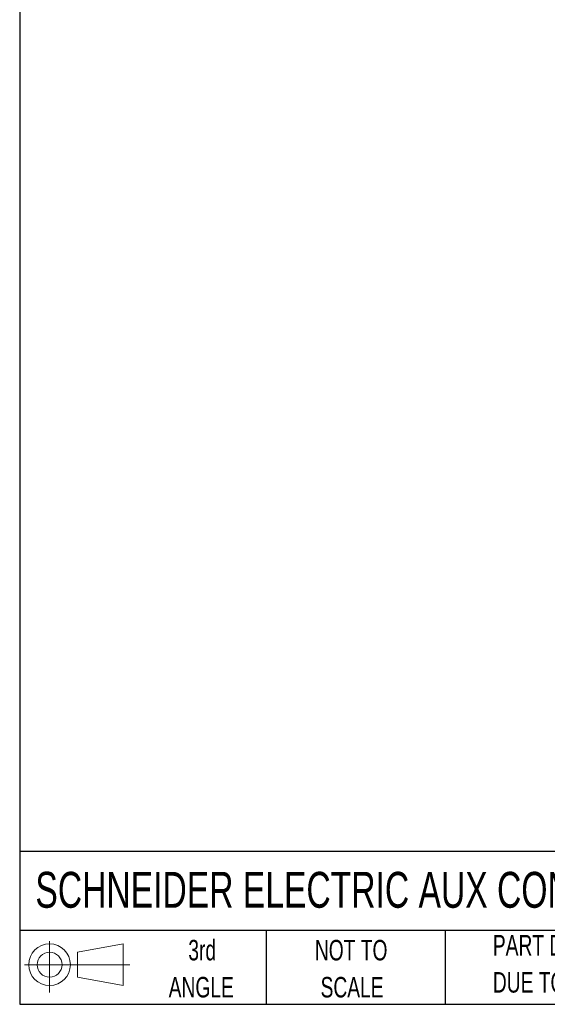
# Model space of a CAD drawing. Header units: inches. Extents: x 0.2 to 10.8, y 0.2 to 8.2.
# Tile 1 of 14: x 0.2 to 2.4, y 0.2 to 4.2. Entities that reach past the tile are written whole.
import ezdxf

# ---------------------------------------------------------------- set-up
doc = ezdxf.new("R2010")
doc.units = ezdxf.units.IN
doc.header["$MEASUREMENT"] = 0
doc.layers.add('SLD-DEFPOINTS', color=7, linetype='Continuous')
doc.layers.add('TEXT', color=140, linetype='Continuous', lineweight=25)
doc.styles.add('SLDTEXTSTYLE0', font='TXT', dxfattribs={"width": 0.7})

# ---------------------------------------------------------------- blocks, each defined once
blk = doc.blocks.new('Block11')
at = {"color": 7, "linetype": 'Continuous', "lineweight": 18}
for p, q in [((0.1019, 0.2091), (0.1019, 0)), ((0.2157, 0.1641), (0.4006, 0.1981)), ((0.2157, 0.0628), (0.2157, 0.1641)), ((0.4006, 0.1981), (0.4006, 0.0288)), ((0, 0.1135), (0.4281, 0.1135)), ((0.2157, 0.0628), (0.4006, 0.0288))]:
    blk.add_line(p, q, dxfattribs=at)
for radius in [0.0846, 0.0506]:
    blk.add_circle((0.1019, 0.1135), radius, dxfattribs=at)
blk = doc.blocks.new('Block12')
at = {"layer": 'SLD-DEFPOINTS'}
blk.add_blockref('Block11', (0, 0), dxfattribs=at)
blk = doc.blocks.new('SW_NOTE_0_3')
at = {"layer": 'TEXT', "color": 0, "char_height": 0.083333, "attachment_point": 1, "style": 'SLDTEXTSTYLE0'}
for s, insert in [('PART DIMENSIONS MAY DIFFER SLIGHTLY', (0, 0.1074)), ("DUE TO MANUFACTURER'S VARIANCES", (0, -0.0431))]:
    blk.add_mtext(s, dxfattribs=dict(at, insert=insert))
blk = doc.blocks.new('SW_NOTE_0_4')
at = {"layer": 'TEXT', "color": 0, "char_height": 0.08333, "attachment_point": 2, "style": 'SLDTEXTSTYLE0'}
for s, insert in [('NOT TO', (0.207, 0.1074)), ('SCALE', (0.2108, -0.0431))]:
    blk.add_mtext(s, dxfattribs=dict(at, insert=insert))
blk = doc.blocks.new('SW_NOTE_0_5')
at = {"layer": 'TEXT', "color": 0, "char_height": 0.08333, "attachment_point": 2, "style": 'SLDTEXTSTYLE0'}
for s, insert in [('3rd', (0.0911, 0.1074)), ('ANGLE', (0.0873, -0.0431))]:
    blk.add_mtext(s, dxfattribs=dict(at, insert=insert))

msp = doc.modelspace()

# ---------------------------------------------------------------- linework, layer by layer
at = {"layer": 'TEXT'}
for p, q in [((0.25, 8.25), (0.25, 0.25)), ((10.75, 0.8711), (0.25, 0.8711)), ((10.75, 0.55), (0.25, 0.55)), ((1.25, 0.55), (1.25, 0.25)), ((1.9768, 0.55), (1.9768, 0.25)), ((0.25, 0.25), (10.75, 0.25))]:
    msp.add_line(p, q, dxfattribs=at)

# ---------------------------------------------------------------- block references
at = {"layer": 'SLD-DEFPOINTS'}
msp.add_blockref('Block12', (0.2692, 0.2974), dxfattribs=at)
at = {"layer": 'TEXT'}
for name, p in [('SW_NOTE_0_3', (2.1701, 0.4241)), ('SW_NOTE_0_5', (0.8995, 0.4043)), ('SW_NOTE_0_4', (1.3881, 0.4043))]:
    msp.add_blockref(name, p, dxfattribs=at)

# ---------------------------------------------------------------- texts
at = {"layer": 'TEXT', "insert": (0.3136, 0.7881), "char_height": 0.145833, "attachment_point": 1, "style": 'SLDTEXTSTYLE0'}
msp.add_mtext('SCHNEIDER ELECTRIC AUX CONTACT', dxfattribs=at)

doc.saveas('drawing.dxf')
